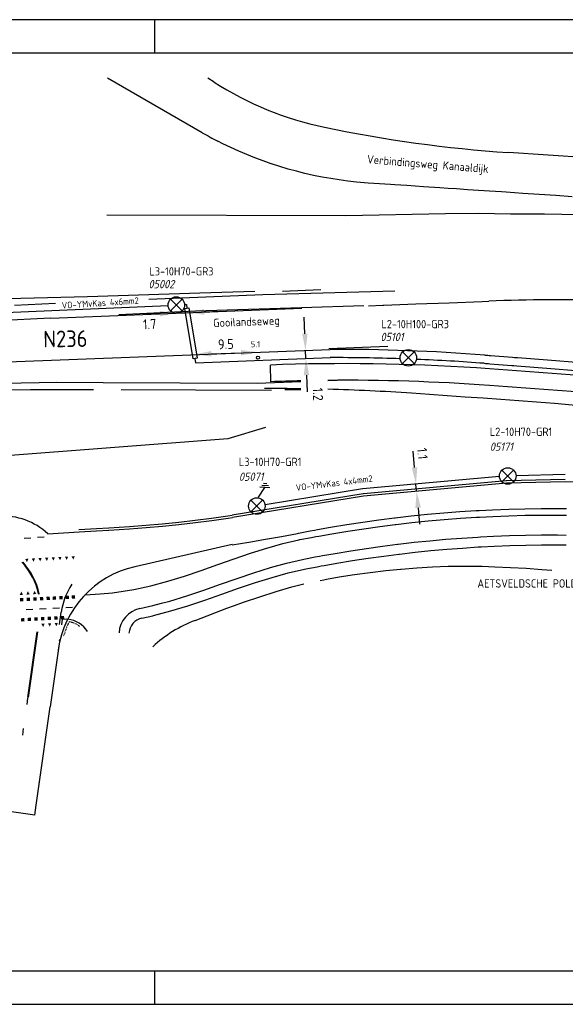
# Model space of a CAD drawing. Extents: x 130060 to 130480, y 479394 to 479543.
# Tile 2 of 17: x 130145 to 130227, y 479394 to 479543. Entities that reach past the tile are written whole.
import ezdxf
from ezdxf.enums import TextEntityAlignment as Align

# ---------------------------------------------------------------- set-up
doc = ezdxf.new("R2010")
doc.units = 0
doc.header["$LTSCALE"] = 0.1
doc.header["$MEASUREMENT"] = 0
doc.header["$PDMODE"] = 3
doc.linetypes.add('HIDDEN', pattern=[0.375, 0.25, -0.125])
doc.layers.get('0').update_dxf_attribs({"linetype": 'CONTINUOUS'})
doc.layers.get('DEFPOINTS').update_dxf_attribs({"linetype": 'CONTINUOUS'})
for name, color, linetype in [('C000G4-TALUD-025', 8, 'CONTINUOUS'), ('C000G5-VERH-050', 11, 'CONTINUOUS'), ('C000T4-T35-025', 2, 'CONTINUOUS'), ('GEWSIT', 252, 'CONTINUOUS'), ('KADER1', 3, 'CONTINUOUS'), ('NS-TEKST-T50', 4, 'CONTINUOUS'), ('OG-MARKERING', 8, 'CONTINUOUS'), ('Q83-T', 7, 'CONTINUOUS'), ('SIV-OV-MAATVOERING', 6, 'CONTINUOUS'), ('SIV-OV-MANTELBUIS', 7, 'CONTINUOUS'), ('SIV-OV-NIEUW-ARM', 2, 'CONTINUOUS'), ('SIV-OV-NIEUW-KABEL', 3, 'CONTINUOUS'), ('SIV-TEKST-025', 7, 'CONTINUOUS'), ('SIV-TEKST-070', 5, 'CONTINUOUS')]:
    doc.layers.add(name, color=color, linetype=linetype)
doc.styles.add('I050-0', font='ISO.shx', dxfattribs={"height": 2.5})
doc.styles.add('ISO', font='ISO.shx')
doc.styles.get("Standard").update_dxf_attribs({"font": 'txt.shx'})
doc.dimstyles.get("Standard").update_dxf_attribs({"dimtxt": 0.18, "dimasz": 0.18, "dimexe": 0.18, "dimexo": 0.0625, "dimgap": 0.09, "dimtad": 0, "dimtih": 1, "dimtoh": 1, "dimdec": 4, "dimzin": 0, "dimdsep": 46, "dimtxsty": 'Standard', "dimcen": 0.09, "dimadec": 0, "dimazin": 0, "dimtfac": 1, "dimtdec": 4, "dimtofl": 0, "dimtmove": 0, "dimatfit": 3, "dimfxl": 1, "dimtolj": 1, "dimtzin": 0, "dimarcsym": 0})

# ---------------------------------------------------------------- blocks, each defined once
blk = doc.blocks.new('*D49')
at = {"layer": 'DEFPOINTS', "color": 0, "transparency": 16777216}
for p in [(130187.64, 479493.11), (130187.64, 479493.11), (130187.69, 479491.86)]:
    blk.add_point(p, dxfattribs=at)
at = {"layer": 'SIV-OV-MAATVOERING', "color": 0, "lineweight": -2, "transparency": 16777216}
for p, q in [((130187.54, 479495.61), (130187.44, 479498.11)), ((130187.69, 479491.86), (130187.64, 479493.11)), ((130187.78, 479489.37), (130187.88, 479486.87))]:
    blk.add_line(p, q, dxfattribs=at)
at = {"layer": 'SIV-OV-MAATVOERING', "color": 0, "transparency": 16777216}
for points in [[(130187.96, 479495.63), (130187.12, 479495.6), (130187.64, 479493.11)], [(130188.2, 479489.38), (130187.37, 479489.35), (130187.69, 479491.86)]]:
    blk.add_solid(points, dxfattribs=at)
at = {"layer": 'SIV-OV-MAATVOERING', "color": 0, "transparency": 16777216, "insert": (130189.51, 479486.49), "char_height": 1.5, "attachment_point": 5, "rotation": 272.2105, "style": 'ISO'}
blk.add_mtext('\\A1;1.2', dxfattribs=at)
blk = doc.blocks.new('*D47')
at = {"layer": 'DEFPOINTS', "color": 0, "transparency": 16777216}
for p in [(130204.26, 479472.94), (130204.29, 479472.94), (130204.36, 479471.84)]:
    blk.add_point(p, dxfattribs=at)
at = {"layer": 'SIV-OV-MAATVOERING', "color": 0, "lineweight": -2, "transparency": 16777216}
for p, q in [((130204.07, 479475.43), (130203.85, 479477.92)), ((130204.39, 479471.85), (130204.29, 479472.94)), ((130204.61, 479469.36), (130204.83, 479466.87))]:
    blk.add_line(p, q, dxfattribs=at)
at = {"layer": 'SIV-OV-MAATVOERING', "color": 0, "transparency": 16777216}
for points in [[(130204.49, 479475.47), (130203.66, 479475.39), (130204.29, 479472.94)], [(130205.03, 479469.39), (130204.2, 479469.32), (130204.39, 479471.85)]]:
    blk.add_solid(points, dxfattribs=at)
at = {"layer": 'SIV-OV-MAATVOERING', "color": 0, "transparency": 16777216, "insert": (130205.26, 479477.53), "char_height": 1.5, "attachment_point": 5, "rotation": 275.0855, "style": 'ISO'}
blk.add_mtext('\\A1;1.1', dxfattribs=at)
blk = doc.blocks.new('*D33')
at = {"layer": 'DEFPOINTS', "color": 0, "transparency": 16777216}
for p in [(130168.17, 479498.74), (130169.86, 479498.8), (130169.86, 479498.8)]:
    blk.add_point(p, dxfattribs=at)
at = {"layer": 'SIV-OV-MAATVOERING', "color": 0, "lineweight": -2, "transparency": 16777216}
for p, q in [((130165.67, 479498.64), (130163.17, 479498.54)), ((130168.17, 479498.74), (130169.86, 479498.8)), ((130172.36, 479498.9), (130174.85, 479499))]:
    blk.add_line(p, q, dxfattribs=at)
at = {"layer": 'SIV-OV-MAATVOERING', "color": 0, "transparency": 16777216}
for points in [[(130172.34, 479499.32), (130172.37, 479498.49), (130169.86, 479498.8)], [(130165.65, 479499.05), (130165.69, 479498.22), (130168.17, 479498.74)]]:
    blk.add_solid(points, dxfattribs=at)
at = {"layer": 'SIV-OV-MAATVOERING', "color": 0, "transparency": 16777216, "insert": (130164.13, 479497.05), "char_height": 1.5, "attachment_point": 5, "rotation": 2.2852, "style": 'ISO'}
blk.add_mtext('\\A1;1.7', dxfattribs=at)
blk = doc.blocks.new('*D32')
at = {"layer": 'DEFPOINTS', "color": 0, "transparency": 16777216}
for p in [(130170.92, 479492.56), (130180.42, 479492.9), (130180.42, 479492.83)]:
    blk.add_point(p, dxfattribs=at)
at = {"layer": 'SIV-OV-MAATVOERING', "color": 0, "lineweight": -2, "transparency": 16777216}
blk.add_line((130173.42, 479492.58), (130177.92, 479492.75), dxfattribs=at)
at = {"layer": 'SIV-OV-MAATVOERING', "color": 0, "transparency": 16777216}
for points in [[(130177.91, 479493.16), (130177.93, 479492.33), (130180.42, 479492.83)], [(130173.41, 479493), (130173.44, 479492.17), (130170.92, 479492.49)]]:
    blk.add_solid(points, dxfattribs=at)
at = {"layer": 'SIV-OV-MAATVOERING', "color": 0, "transparency": 16777216, "insert": (130175.62, 479494.04), "char_height": 1.5, "attachment_point": 5, "rotation": 2.0512, "style": 'ISO'}
blk.add_mtext('\\A1;9.5', dxfattribs=at)
blk = doc.blocks.new('OV')
for p, q in [((-0.88, 0.88), (0.88, -0.88)), ((-0.88, -0.88), (0.88, 0.88))]:
    blk.add_line(p, q)
at = {"linetype": 'Continuous'}
blk.add_circle((0, 0), 1.25, dxfattribs=at)
at = {"layer": 'SIV-TEKST-025', "color": 2, "style": 'ISO'}
blk.add_attdef('MASTGEG.', (-2.7, 6.04), '', height=1.25, dxfattribs=at)
at = {"layer": 'SIV-TEKST-025', "color": 2, "style": 'ISO', "oblique": 13.5}
blk.add_attdef('MASTNR.', (-2.7, 3.8), '', height=1.25, dxfattribs=at)
blk = doc.blocks.new('RONDJE', base_point=(20, 20))
blk.add_circle((20, 20), 0.237)
blk = doc.blocks.new('83')
at = {"linetype": 'Continuous'}
blk.add_blockref('RONDJE', (0, 0), dxfattribs=at)
at = {"linetype": 'Continuous', "style": 'ISO'}
blk.add_attdef('83', (0.6, 0), '', height=0.9, dxfattribs=at)
blk = doc.blocks.new('AE')
at = {"linetype": 'Continuous'}
for p, q in [((0, 0), (-0.88, -1.52)), ((-1.62, -1.52), (-0.12, -1.52)), ((-1.38, -1.82), (-0.38, -1.82)), ((-1.12, -2.12), (-0.62, -2.12))]:
    blk.add_line(p, q, dxfattribs=at)
blk = doc.blocks.new('PNH-A4')
at = {"layer": 'KADER1', "color": 7}
for p, q in [((541.46, 116.24), (-298.54, 116.24)), ((-88.54, 116.24), (-88.54, 106.24)), ((-88.54, -170.76), (-88.54, -180.76)), ((-298.54, -180.76), (541.46, -180.76))]:
    blk.add_line(p, q, dxfattribs=at)
at = {"layer": 'KADER1', "color": 21}
for p, q in [((-288.54, 106.24), (531.46, 106.24)), ((531.46, -170.76), (-288.54, -170.76))]:
    blk.add_line(p, q, dxfattribs=at)

msp = doc.modelspace()

# ---------------------------------------------------------------- linework, layer by layer
at = {"layer": 'C000G4-TALUD-025'}
for p, q in [((130217.90282913, 479473.3998744), (130196.36281515, 479471.48298949)), ((130226.79107534, 479473.60843891), (130217.92567253, 479473.40115651)), ((130196.337533, 479471.47980834), (130176.56283769, 479468.25654563)), ((130175.7565, 479454.2001), (130176.92865221, 479454.6204892)), ((130162.98011648, 479452.72603106), (130164.62405631, 479453.08452787)), ((130170.98133561, 479452.36712294), (130175.7565, 479454.2001))]:
    msp.add_line(p, q, dxfattribs=at)
for points in [[(130157.69999241, 479513.56565995), (130193.71223141, 479513.4600598), (130208.720661, 479513.76494165), (130213.70130911, 479513.78007314), (130218.54980536, 479513.71656226), (130218.69688168, 479513.71552651), (130221.83392815, 479513.69802904), (130223.65644245, 479513.68396982), (130226.2949451, 479513.64858913), (130228.93340499, 479513.59344671), (130229.14830419, 479513.58816309), (130231.55734039, 479513.50637268), (130234.18936977, 479513.39453881), (130236.8196221, 479513.26237384), (130239.4476915, 479513.10909386), (130242.0733272, 479512.93559853), (130244.69650783, 479512.74088678), (130247.31710613, 479512.52615548), (130249.93699362, 479512.29012239), (130250.22403392, 479512.26293943), (130252.5494101, 479512.03437894), (130255.16142556, 479511.75746925), (130257.77039658, 479511.46061038), (130258.12419233, 479511.4177443)], [(130156.09659502, 479466.21995732), (130157.97053293, 479466.3257804), (130161.07582099, 479466.52543531), (130163.55848363, 479466.72007175), (130166.03882802, 479466.94587523), (130168.5161793, 479467.20252471), (130170.99013049, 479467.49021899), (130173.46028846, 479467.80875906), (130175.92626002, 479468.15824562), (130176.56572408, 479468.25700374)], [(130153.47220508, 479466.0717571), (130156.09659523, 479466.21995733)], [(130164.62405631, 479453.08452787), (130164.7161, 479453.1046), (130167.3214, 479453.802), (130169.9054, 479454.5928), (130172.469, 479455.4457), (130175.015, 479456.3297), (130177.5474, 479457.2139), (130180.0719, 479458.0677), (130182.5958, 479458.8607), (130185.0327, 479459.5385), (130187.4861, 479460.1057), (130187.6613, 479460.141), (130189.3725, 479460.4711), (130190.0051, 479460.589), (130190.4431, 479460.6694), (130192.3543, 479461.0077), (130194.7086, 479461.3971), (130197.0675, 479461.7569), (130199.4308, 479462.0873), (130201.6996, 479462.3762), (130201.798, 479462.3881), (130204.1688, 479462.6592), (130206.5428, 479462.9008), (130208.9196, 479463.1126), (130211.2988, 479463.2947), (130213.6802, 479463.447), (130214.1248, 479463.4722), (130216.0633, 479463.5696), (130218.4477, 479463.6624), (130220.8331, 479463.7253), (130223.2191, 479463.7584), (130225.6054, 479463.7617), (130226.9145, 479463.7509)], [(130189.83549428, 479458.39619101), (130190.3902, 479458.5039), (130190.8229, 479458.5858), (130192.7123, 479458.9242), (130195.0427, 479459.2952), (130197.3803, 479459.6171), (130199.7236, 479459.8929), (130201.9738, 479460.1141), (130202.0715, 479460.1227), (130204.423, 479460.3063), (130206.7772, 479460.4436), (130209.1331, 479460.5346), (130211.4906, 479460.5658), (130213.8479, 479460.5399), (130214.2877, 479460.53), (130216.2032, 479460.4725), (130218.5551, 479460.3727), (130220.9033, 479460.2409), (130223.2472, 479460.0773), (130224.79619195, 479459.94798006)], [(130176.92865221, 479454.6204892), (130178.2729, 479455.1026), (130180.7609, 479455.9548), (130183.2192, 479456.7525), (130185.567, 479457.439), (130187.39587019, 479457.88150003)]]:
    msp.add_lwpolyline(points, dxfattribs=at)
for centre, radius, start, end in [((130183.37360372, 479193.33225235), 294, 89.3069764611, 90.3794367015), ((130183.37360372, 479193.33225235), 294, 86.0488143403, 88.5118345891), ((129997.36036409, 476500.24864342), 2993.5, 84.39601878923, 86.04881434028), ((130163.51277751, 479450.28343567), 2.5, 102.301995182, 176.6837245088), ((130178.14856913, 479433.69546625), 20, 110.9996149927, 132.6638609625)]:
    msp.add_arc(centre, radius, start, end, dxfattribs=at)
at = {"layer": 'C000G5-VERH-050'}
for p, q in [((130172.06507636, 479525.92995002), (130157.76902107, 479534.1506608)), ((130173.85459239, 479533.55244015), (130172.91787938, 479534.1506608)), ((130175.1834, 479524.2612), (130174.41666473, 479524.64901668)), ((130176.3706, 479523.6884), (130175.1834, 479524.2612)), ((130177.57055, 479523.14275), (130176.3706, 479523.6884)), ((130178.78255, 479522.62455), (130177.57055, 479523.14275)), ((130233.2529, 479521.9314), (130218.22424052, 479522.9380151)), ((130180.00605, 479522.134), (130178.78255, 479522.62455)), ((130181.24035, 479521.67135), (130180.00605, 479522.134)), ((130182.4725598, 479521.24119046), (130181.24035, 479521.67135)), ((130183.7389, 479520.83085), (130182.48485, 479521.2369)), ((130185.00185, 479520.4534), (130183.7389, 479520.83085)), ((130186.27305, 479520.1047), (130185.00185, 479520.4534)), ((130187.55185, 479519.78505), (130186.27305, 479520.1047)), ((130188.8376, 479519.4945), (130187.55185, 479519.78505)), ((130190.1296, 479519.23325), (130188.8376, 479519.4945)), ((130191.4272, 479519.00145), (130190.1296, 479519.23325)), ((130192.72975, 479518.7992), (130191.4272, 479519.00145)), ((130194.03655, 479518.6266), (130192.72975, 479518.7992)), ((130195.34695, 479518.4837), (130194.03655, 479518.6266)), ((130197.10155, 479518.3394), (130195.34695, 479518.4837)), ((130197.93015, 479518.2839), (130197.10155, 479518.3394)), ((130200.42455, 479518.11685), (130197.93015, 479518.2839)), ((130201.1222, 479518.0701), (130200.42455, 479518.11685)), ((130202.91895, 479517.94975), (130201.1222, 479518.0701)), ((130205.4134, 479517.78265), (130202.91895, 479517.94975)), ((130207.9078, 479517.6156), (130205.4134, 479517.78265)), ((130209.16345, 479517.5315), (130207.9078, 479517.6156)), ((130210.4022, 479517.4485), (130209.16345, 479517.5315)), ((130212.06845, 479517.3369), (130210.4022, 479517.4485)), ((130212.8966, 479517.28145), (130212.06845, 479517.3369)), ((130215.39105, 479517.11435), (130212.8966, 479517.28145)), ((130217.2047, 479516.9929), (130215.39105, 479517.11435)), ((130217.88545, 479516.9473), (130217.2047, 479516.9929)), ((130220.37985, 479516.7802), (130217.88545, 479516.9473)), ((130222.87425, 479516.61315), (130220.37985, 479516.7802)), ((130225.36865, 479516.44605), (130222.87425, 479516.61315)), ((130227.8631, 479516.27895), (130225.36865, 479516.44605)), ((130149.22, 479497.98), (130187.06, 479499.49)), ((130196.41750989, 479499.79957451), (130187.01687605, 479499.52906722)), ((130197.13831291, 479499.82567086), (130199.2822, 479499.9081)), ((130199.2822, 479499.9081), (130199.293, 479499.9085)), ((130199.293, 479499.9085), (130199.44, 479499.9142)), ((130199.44, 479499.9142), (130204.2785, 479500.1002)), ((130204.2785, 479500.1002), (130209.2748, 479500.2923)), ((130209.2748, 479500.2923), (130214.2711, 479500.4844)), ((130214.2711, 479500.4844), (130215.27560432, 479500.52302164)), ((130149.20164432, 479497.94312262), (130137.60466549, 479497.38562368)), ((130142.7764199, 479491.38180593), (130191.35651799, 479493.25701374)), ((130182.41863157, 479488.3686239), (130182.33795696, 479490.88797666)), ((130217.93385366, 479473.05125214), (130196.39383968, 479471.13436724)), ((130226.79925647, 479473.25853454), (130217.93385366, 479473.05125214)), ((130267.90873238, 479472.09905715), (130226.79925647, 479473.25853454)), ((130196.39383968, 479471.13436724), (130176.61914437, 479467.91110452)), ((130210.9835, 479467.7836), (130213.421, 479467.9395)), ((130213.421, 479467.9395), (130213.8761, 479467.9653)), ((130213.8761, 479467.9653), (130215.8603, 479468.065)), ((130215.8603, 479468.065), (130218.3009, 479468.16)), ((130218.3009, 479468.16), (130220.7425, 479468.2244)), ((130220.7425, 479468.2244), (130223.1848, 479468.2583)), ((130223.1848, 479468.2583), (130225.6273, 479468.2617)), ((130225.6273, 479468.2617), (130226.9672, 479468.2506)), ((130196.4167, 479466.2096), (130198.8357, 479466.5478)), ((130198.8357, 479466.5478), (130201.158, 479466.8434)), ((130201.158, 479466.8434), (130201.2587, 479466.8556)), ((130201.2587, 479466.8556), (130203.6853, 479467.1332)), ((130203.6853, 479467.1332), (130206.1153, 479467.3804)), ((130206.1153, 479467.3804), (130208.5481, 479467.5972)), ((130208.5481, 479467.5972), (130210.9835, 479467.7836)), ((130148.78164699, 479465.45632201), (130153.49193827, 479465.72231382)), ((130188.5402, 479464.8934), (130189.1878, 479465.0142)), ((130189.1878, 479465.0142), (130189.6361, 479465.0964)), ((130189.6361, 479465.0964), (130191.5924, 479465.4428)), ((130191.5924, 479465.4428), (130194.0022, 479465.8413)), ((130194.0022, 479465.8413), (130196.4167, 479466.2096)), ((130176.59298805, 479463.79893371), (130161.89008464, 479460.47107683)), ((130181.8256, 479463.2942), (130184.2091, 479463.9625)), ((130184.2091, 479463.9625), (130186.6094, 479464.5195)), ((130186.6094, 479464.5195), (130186.7888, 479464.5555)), ((130186.7888, 479464.5555), (130188.5402, 479464.8934)), ((130176.8882, 479461.6653), (130179.3571, 479462.5105)), ((130179.3571, 479462.5105), (130181.8256, 479463.2942)), ((130171.9213, 479459.9122), (130174.4115, 479460.789)), ((130174.4115, 479460.789), (130176.8882, 479461.6653)), ((130169.4136, 479459.0658), (130171.9213, 479459.9122)), ((130162.65580681, 479454.17563023), (130164.5895, 479454.5993)), ((130164.5895, 479454.5993), (130165.91533537, 479454.95588703)), ((130150.5415, 479449.2974), (130150.5714, 479449.5083)), ((130150.42608644, 479448.48492595), (130149.131998, 479439.337938)), ((130148.780398, 479436.862838), (130149.131998, 479439.337938)), ((130148.428798, 479434.387638), (130148.780398, 479436.862838)), ((130148.077198, 479431.912538), (130148.428798, 479434.387638)), ((130147.725598, 479429.437338), (130148.077198, 479431.912538)), ((130147.373998, 479426.962138), (130147.725598, 479429.437338)), ((130147.022398, 479424.487038), (130147.373998, 479426.962138)), ((130146.81476826, 479423.02542149), (130139.88438446, 479424.00987646)), ((130146.81476826, 479423.02542149), (130147.022398, 479424.487038))]:
    msp.add_line(p, q, dxfattribs=at)
for points in [[(130214.66975689, 479492.39357267, -0.0007195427), (130215.53062587, 479492.32685089), (130218.8269, 479492.0666), (130219.1217, 479492.0411), (130219.5966, 479492.0058), (130224.1018, 479491.6678), (130229.0812, 479491.2862)], [(130215.38452538, 479490.31042624, 0.0262056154), (130184.17535629, 479490.94681379), (130182.33795696, 479490.88797666)]]:
    msp.add_lwpolyline(points, format="xyb", dxfattribs=at)
for points in [[(130156.11632841, 479465.87051406), (130157.99162841, 479465.97641406), (130161.10072841, 479466.17631406), (130163.58802841, 479466.37131406), (130166.07272841, 479466.59751406), (130168.55442841, 479466.85461406), (130171.03272841, 479467.14281406), (130173.50722841, 479467.46191406), (130175.97752841, 479467.81201406), (130176.61914437, 479467.91110452)], [(130176.5727, 479463.7958), (130179.0879, 479464.1843), (130181.598, 479464.6043), (130184.0089, 479465.0381), (130186.4145, 479465.5008), (130186.5949, 479465.5366), (130188.3553, 479465.8762), (130189.0062, 479465.9975), (130189.4568, 479466.0802), (130191.4231, 479466.4283), (130193.8452, 479466.8289), (130196.2721, 479467.1991), (130198.7034, 479467.539), (130201.0376, 479467.8362), (130201.1388, 479467.8484), (130203.5779, 479468.1274), (130206.0203, 479468.3759), (130208.4656, 479468.5938), (130210.9134, 479468.7811), (130213.3634, 479468.9379), (130213.8208, 479468.9637), (130215.8151, 479469.064), (130218.2683, 479469.1594), (130220.7224, 479469.2242), (130223.1771, 479469.2583), (130225.6321, 479469.2617), (130226.979, 479469.2505)], [(130153.49193827, 479465.72231382), (130156.11632841, 479465.87051406)], [(130165.91533537, 479454.95588703), (130167.1762, 479455.295), (130169.7414, 479456.0838), (130172.2865, 479456.9345), (130174.8138, 479457.8161), (130177.3277, 479458.6977), (130179.8337, 479459.5486), (130182.3391, 479460.3385), (130184.7581, 479461.0132), (130187.1938, 479461.577), (130187.3705, 479461.6125), (130189.0951, 479461.9452), (130189.7327, 479462.0641), (130190.1741, 479462.1451), (130192.1004, 479462.4861), (130194.4731, 479462.8785), (130196.8506, 479463.2412), (130199.2324, 479463.5741), (130201.519, 479463.8652), (130201.6182, 479463.8772), (130204.0076, 479464.1505), (130206.4003, 479464.394), (130208.7958, 479464.6074), (130211.1937, 479464.791), (130213.5938, 479464.9445), (130214.0419, 479464.9699), (130215.9956, 479465.0681), (130218.3988, 479465.1616), (130220.8029, 479465.225), (130223.2077, 479465.2584), (130225.6127, 479465.2617), (130226.9321, 479465.2508)], [(130154.39943534, 479456.24868637), (130156.6583, 479456.3762), (130158.5308, 479456.5322), (130161.7661, 479457.0202), (130164.3363, 479457.5886), (130166.8856, 479458.2809), (130169.4136, 479459.0658)]]:
    msp.add_lwpolyline(points, dxfattribs=at)
at = {"layer": 'C000G5-VERH-050', "color": 7, "linetype": 'HIDDEN', "flags": 128}
msp.add_lwpolyline([(130153.60890273, 479451.46151829, 0.1229383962), (130151.98749503, 479452.16684492, 0.038884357), (130151.16741574, 479450.04459875, 0.038884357)], format="xyb", dxfattribs=at)
at = {"layer": 'C000G5-VERH-050'}
for centre, radius, start, end in [((130200.7665522, 479575.69204645), 50, 237.4361464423, 258.1417450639), ((130200.97794743, 479576.21031239), 58.00059443, 240.0996742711, 242.7451958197), ((130231.5902322, 479722.49089096), 200, 258.141745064, 266.1680694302), ((130226.93801489, 479197.19713965), 303.55, 85.4213276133, 92.2018494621), ((130191.91819254, 479193.25753953), 300, 85.6505952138, 90.1072719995), ((129997.36036409, 476500.24864342), 2998, 84.17524040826, 85.82958591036), ((130193.84706863, 479193.08970351), 295.5, 91.3413793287, 92.2164621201), ((130193.84706863, 479193.08970351), 295.5, 85.8267335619, 90.5503092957), ((129997.36036409, 476500.24864342), 2995.5, 84.14411490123, 85.8267335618), ((130141.99569464, 479458.11119746), 10, 47.2660340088, 93.2317763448), ((130165.201426, 479445.84114114), 15, 102.7534457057, 171.9474072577), ((130163.51189474, 479450.26831486), 4, 102.3581554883, 176.6341341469), ((130151.38556773, 479448.56681944), 4, 31.9480622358, 84.2860156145)]:
    msp.add_arc(centre, radius, start, end, dxfattribs=at)
at = {"layer": 'GEWSIT'}
for p, q in [((130181.20139218, 479501.50863372), (130201.10196387, 479502.07127731)), ((130184.16936506, 479502.0201272), (130189.95179318, 479502.27587394)), ((130138.82921755, 479500.85704379), (130144.71580753, 479500.99713834)), ((130144.71580753, 479500.99713834), (130154.74550769, 479501.20173687)), ((130154.74550769, 479501.20173687), (130171.68341458, 479501.76438046)), ((130164.02866815, 479500.80801455), (130181.20139218, 479501.50863372)), ((130171.68341458, 479501.76438046), (130179.97326557, 479502.0201272)), ((130143.73252665, 479499.92936671), (130149.9162222, 479500.21329685)), ((130187.01687605, 479499.52906722), (130171.06551862, 479499.01626473)), ((130171.06551862, 479499.01626473), (130159.4742812, 479498.43695677)), ((130191.13410589, 479493.39564486), (130200.05231787, 479493.72955262)), ((130137.18447782, 479487.13563771), (130146.15499519, 479487.21904872)), ((130142.09497164, 479488.13953632), (130150.14757442, 479488.30635645)), ((130146.15499519, 479487.21904872), (130155.66791374, 479487.17734416)), ((130150.14757442, 479488.30635645), (130157.14701778, 479488.26284434)), ((130157.14701778, 479488.26284434), (130180.34519103, 479488.17943332)), ((130180.34519103, 479488.17943332), (130186.92960652, 479488.42394826)), ((130184.51959481, 479487.17734416), (130186.92960652, 479487.21558109)), ((130191.00892072, 479488.57543524), (130193.82182877, 479488.67989372)), ((130159.84024699, 479487.17734416), (130171.02210116, 479487.13563771)), ((130171.02210116, 479487.13563771), (130182.51687497, 479487.09393315)), ((130181.60507256, 479481.47345955), (130175.93421086, 479479.7473644)), ((130175.93421086, 479479.7473644), (130123.69659839, 479475.74368501))]:
    msp.add_line(p, q, dxfattribs=at)
at = {"layer": 'OG-MARKERING'}
for p, q in [((130147.23542966, 479464.90856714), (130148.23383948, 479464.96493942)), ((130145.23861002, 479464.79582259), (130146.23701984, 479464.85219487)), ((130144.91763726, 479461.12782511), (130145.04682211, 479461.13514158)), ((130147.36880767, 479456.37374151), (130147.46987264, 479456.37876326)), ((130145.5285485, 479454.01657803), (130146.52712315, 479454.06995091)), ((130147.5256978, 479454.12332378), (130148.52427246, 479454.17669666)), ((130149.52284711, 479454.23006954), (130150.52142176, 479454.28344242)), ((130150.54347676, 479451.76296229), (130150.80957979, 479453.63623149)), ((130151.51999641, 479454.33681529), (130152.51857106, 479454.39018817)), ((130150.889998, 479451.713738), (130151.00906525, 479452.55192845)), ((130151.008998, 479452.551938), (130151.64384791, 479452.58777387)), ((130145.74366373, 479440.72658837), (130147.15003728, 479450.62720014)), ((130145.84829818, 479440.75214716), (130147.25467148, 479450.65275897)), ((130145.64449345, 479439.67302156), (130145.78513078, 479440.66308274)), ((130144.98897304, 479435.05846262), (130145.12961036, 479436.0485238))]:
    msp.add_line(p, q, dxfattribs=at)
for centre, radius, start, end in [((130137.62495701, 479454.35882853), 9.95, 11.6834137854, 42.8671815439), ((130137.62495701, 479454.35882853), 10.05, 11.594771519, 42.3967116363), ((130161.05670785, 479452.18059885), 10.35, 146.8664680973, 171.9150696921)]:
    msp.add_arc(centre, radius, start, end, dxfattribs=at)
for points in [[(130150.35251324, 479461.92587665), (130150.63237099, 479461.44195554), (130150.85159323, 479461.95619441)], [(130151.35095981, 479461.98159435), (130151.63081756, 479461.49767324), (130151.8500398, 479462.01191211)], [(130152.34940638, 479462.03731106), (130152.62926412, 479461.55338995), (130152.84848636, 479462.06762881)], [(130145.36028041, 479461.64729114), (130145.64013816, 479461.16337003), (130145.8593604, 479461.6776089)], [(130146.35872698, 479461.70300785), (130146.63858472, 479461.21908674), (130146.85780696, 479461.7333256)], [(130147.35717354, 479461.75872555), (130147.63703129, 479461.27480444), (130147.85625353, 479461.7890433)], [(130148.35562011, 479461.81444225), (130148.63547786, 479461.33052114), (130148.8547001, 479461.84476)], [(130149.35406668, 479461.87015995), (130149.63392442, 479461.38623884), (130149.85314666, 479461.9004777)], [(130144.5508217, 479456.20848821), (130144.77241142, 479456.72171136), (130145.05003611, 479456.23650569)], [(130145.54923105, 479456.26487174), (130145.77082077, 479456.77809489), (130146.04844546, 479456.29288922)], [(130146.5476404, 479456.32125527), (130146.76923012, 479456.83447842), (130147.0468548, 479456.34927275)], [(130151.00555416, 479456.05730691), (130151.03374019, 479455.55810199), (130150.50634924, 479456.02912087), (130150.53453528, 479455.52991596)], [(130151.94151934, 479456.11015636), (130151.96970538, 479455.61095145), (130151.44231442, 479456.08197032), (130151.47050046, 479455.58276541)], [(130152.87748452, 479456.16300581), (130152.90567056, 479455.6638009), (130152.37827961, 479456.13481978), (130152.40646564, 479455.63561486)], [(130145.07572915, 479455.75580418), (130145.10391519, 479455.25659926), (130144.57652424, 479455.72761814), (130144.60471027, 479455.22841322)], [(130146.07441115, 479455.80711818), (130146.10259719, 479455.30791326), (130145.57520624, 479455.77893214), (130145.60339227, 479455.27972722)], [(130147.07309415, 479455.85843118), (130147.10128019, 479455.35922626), (130146.57388924, 479455.83024514), (130146.60207527, 479455.33104022)], [(130148.07177615, 479455.90974518), (130148.09996219, 479455.41054026), (130147.57257124, 479455.88155914), (130147.60075727, 479455.38235422)], [(130149.07045915, 479455.96105818), (130149.09864519, 479455.46185326), (130148.57125424, 479455.93287214), (130148.59944027, 479455.43366722)], [(130150.00715695, 479456.00093222), (130150.03534299, 479455.50172731), (130149.50795203, 479455.97274618), (130149.53613807, 479455.47354127)], [(130150.75932735, 479452.53910964), (130150.73367062, 479453.03845094), (130151.25866865, 479452.56476636), (130151.23301192, 479453.06410766)], [(130144.76886835, 479452.20087764), (130144.74321162, 479452.70021894), (130145.26820965, 479452.22653436), (130145.24255292, 479452.72587566)], [(130145.76727835, 479452.25724964), (130145.74162162, 479452.75659094), (130146.26661965, 479452.28290636), (130146.24096292, 479452.78224766)], [(130146.76568835, 479452.31362164), (130146.74003162, 479452.81296294), (130147.26502965, 479452.33927836), (130147.23937292, 479452.83861966)], [(130147.76409835, 479452.36999364), (130147.73844162, 479452.86933494), (130148.26343965, 479452.39565036), (130148.23778292, 479452.89499166)], [(130147.803587, 479451.870158), (130148.0815448, 479451.38514309), (130148.30278205, 479451.89851827)], [(130148.76250735, 479452.42636564), (130148.73685062, 479452.92570694), (130149.26184865, 479452.45202236), (130149.23619192, 479452.95136366)], [(130148.801997, 479451.92653), (130149.0799548, 479451.44151509), (130149.30119205, 479451.95489027)], [(130149.76091735, 479452.48273764), (130149.73526062, 479452.98207894), (130150.26025865, 479452.50839436), (130150.23460192, 479453.00773566)], [(130149.800407, 479451.982902), (130150.0783648, 479451.49788709), (130150.29960205, 479452.01126227)]]:
    msp.add_solid(points, dxfattribs=at)
at = {"layer": 'SIV-OV-MANTELBUIS', "flags": 128}
msp.add_lwpolyline([(130170.68352794, 479491.82469301), (130169.46025685, 479499.41425199), (130170.05261196, 479499.50972669), (130171.27588306, 479491.92016771)], close=True, dxfattribs=at)
at = {"layer": 'SIV-OV-NIEUW-KABEL'}
for p, q in [((130133.28731765, 479498.43633561), (130166.9045073, 479499.88274923)), ((130169.40122481, 479500.00937342), (130169.68829017, 479500.02614163)), ((130169.68829017, 479500.02614163), (130169.7564344, 479499.46198934)), ((130170.95610351, 479491.86910418), (130171.03431115, 479491.22163896)), ((130171.03431115, 479491.22163896), (130191.4047325, 479492.00794394)), ((130216.8798841, 479474.06180463), (130196.29633402, 479472.23003719)), ((130226.77354435, 479474.35823399), (130219.3759844, 479474.18527129)), ((130196.21687583, 479472.22003928), (130181.52737843, 479469.82566058))]:
    msp.add_line(p, q, dxfattribs=at)
msp.add_lwpolyline([(130214.5749587, 479491.14717253, -0.0007195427), (130215.43224073, 479491.08072876), (130218.72384503, 479490.82084657), (130219.02150605, 479490.79509909), (130219.5035118, 479490.75927091), (130224.00728371, 479490.42137804), (130228.9846461, 479490.0399342), (130233.96126853, 479489.65019691), (130237.30545967, 479489.38269386)], format="xyb", dxfattribs=at)
for start, end in [(88.0861702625, 90.1072719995), (85.6505952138, 87.6119927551)]:
    msp.add_arc((130191.91819254, 479193.25753953), 298.75, start, end, dxfattribs=at)

# ---------------------------------------------------------------- block references
at = {"layer": 'Q83-T', "color": 8}
ref = msp.add_blockref('83', (130180.45847197, 479491.991029), dxfattribs=dict(at, rotation=359.8027994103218))
ref.add_attrib('783       ', '5.1', (130179.39467309, 479493.5779374), dxfattribs={"layer": '0', "height": 0.9, "rotation": 359.8027994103, "style": 'ISO'})
at = {"layer": 'SIV-OV-MAATVOERING', "xscale": 0.5, "yscale": 0.5, "zscale": 0.5}
msp.add_blockref('PNH-A4', (130209.12218973, 479484.85406448), dxfattribs=at)
at = {"layer": 'SIV-OV-NIEUW-ARM'}
ref = msp.add_blockref('OV', (130168.15335189, 479499.93648203), dxfattribs=at)
ref.add_attrib('MASTGEG.', 'L3-10H70-GR3', (130164.09977476, 479504.39332451), dxfattribs={"layer": 'SIV-TEKST-025', "color": 2, "height": 1.25, "style": 'ISO'})
ref.add_attrib('MASTNR.', '05002', (130163.95858472, 479502.4651342), dxfattribs={"layer": 'SIV-TEKST-025', "color": 2, "height": 1.25, "style": 'ISO', "oblique": 13.5})
ref = msp.add_blockref('OV', (130203.13766707, 479491.97947362), dxfattribs=at)
ref.add_attrib('MASTGEG.', 'L2-10H100-GR3', (130199.08408995, 479496.43631609), dxfattribs={"layer": 'SIV-TEKST-025', "color": 2, "height": 1.25, "style": 'ISO'})
ref.add_attrib('MASTNR.', '05101', (130198.94289991, 479494.50812579), dxfattribs={"layer": 'SIV-TEKST-025', "color": 2, "height": 1.25, "style": 'ISO', "oblique": 13.5})
for p, values in [((130218.12632593, 479474.15605297), {'MASTGEG.': 'L2-10H70-GR1', 'MASTNR.': '05171'}), ((130180.29366019, 479469.6245653), {'MASTGEG.': 'L3-10H70-GR1', 'MASTNR.': '05071'})]:
    msp.add_blockref('OV', p, dxfattribs=at).add_auto_attribs(values)
at = {"layer": 'SIV-OV-NIEUW-ARM', "rotation": 176.2188112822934}
msp.add_blockref('AE', (130180.54289714, 479470.95232195), dxfattribs=at)

# ---------------------------------------------------------------- texts
at = {"layer": 'C000T4-T35-025', "style": 'ISO'}
for s, rotation, p in [('Verbindingsweg Kanaaldijk', 355.3970412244, (130196.87644925, 479521.32079809)), ('Gooilandseweg', 2.2942769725, (130173.74561154, 479496.60234338))]:
    msp.add_text(s, height=1.25, rotation=rotation, dxfattribs=at).set_placement(p)
at = {"layer": 'NS-TEKST-T50', "color": 2, "style": 'ISO'}
msp.add_text('AETSVELDSCHE POLDER', height=1.25, dxfattribs=at).set_placement((130213.55057717, 479456.94517569), align=Align.BOTTOM_LEFT)
at = {"layer": 'SIV-TEKST-025', "style": 'ISO'}
for s, rotation, p in [('VO-YMvKas 4x6mm2', 3.6548876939, (130150.9080176, 479499.38072375)), ('VO-YMvKas 4x4mm2', 6.9701790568, (130186.22921152, 479471.88257776))]:
    msp.add_text(s, height=1, rotation=rotation, dxfattribs=at).set_placement(p)
at = {"layer": 'SIV-TEKST-070', "style": 'I050-0'}
msp.add_text('N236', height=2.5, rotation=0.7830548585, dxfattribs=at).set_placement((130148.10723221, 479493.54411892))

# ---------------------------------------------------------------- dimensions: what is measured, and where the dimension line sits
at = {"layer": 'SIV-OV-MAATVOERING'}
for base, p1, p2, angle, text, picture, middle in [((130169.8571359, 479498.80352207), (130168.16945119, 479498.73617525), (130169.8571359, 479498.80352207), 2.2851677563, '1.7', '*D33', (130164.12656676, 479497.05078305)), ((130187.63686866, 479493.11343405), (130187.68508317, 479491.86436425), (130187.63686866, 479493.11343405), 92.2105385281, '1.2', '*D49', (130189.51039686, 479486.49167069))]:
    dim = msp.add_linear_dim(base=base, p1=p1, p2=p2, angle=angle, text=text, dimstyle='Standard', override={"dimtxt": 1.5, "dimasz": 2.5, "dimexe": 1.25, "dimexo": 0.625, "dimgap": 0.625, "dimtad": 1, "dimtih": 0, "dimtoh": 0, "dimdec": 8, "dimzin": 8, "dimtxsty": 'ISO', "dimcen": 2.5, "dimse1": 1, "dimse2": 1, "dimtdec": 8, "dimtofl": 1, "dimtmove": 2}, dxfattribs=at)
    dim.commit()
    dim.dimension.update_dxf_attribs({"geometry": picture, "text_midpoint": middle, "dimtype": 161})
dim = msp.add_aligned_dim(p1=(130170.9222827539, 479492.5561874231), p2=(130180.4161952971, 479492.8962236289), distance=-0.0614644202, dimstyle='Standard', override={"dimtxt": 1.5, "dimasz": 2.5, "dimexe": 1.25, "dimexo": 0.625, "dimgap": 0.625, "dimtad": 1, "dimtih": 0, "dimtoh": 0, "dimdec": 8, "dimzin": 8, "dimtxsty": 'ISO', "dimcen": 2.5, "dimse1": 1, "dimse2": 1, "dimtdec": 8, "dimtofl": 1, "dimtmove": 2}, dxfattribs=at)
dim.commit()
dim.dimension.update_dxf_attribs({"geometry": '*D32', "text_midpoint": (130175.6222232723, 479494.0388994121)})
dim = msp.add_linear_dim(base=(130204.292540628, 479472.941634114), p1=(130204.361581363, 479471.843431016), p2=(130204.264075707, 479472.939100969), angle=95.0854587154, dimstyle='Standard', override={"dimtxt": 1.5, "dimasz": 2.5, "dimexe": 1.25, "dimexo": 0.625, "dimgap": 0.625, "dimtad": 1, "dimtih": 0, "dimtoh": 0, "dimdec": 8, "dimzin": 8, "dimtxsty": 'ISO', "dimcen": 2.5, "dimse1": 1, "dimse2": 1, "dimtdec": 8, "dimtofl": 1, "dimtmove": 2}, dxfattribs=at)
dim.commit()
dim.dimension.update_dxf_attribs({"geometry": '*D47', "text_midpoint": (130205.262322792, 479477.529584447), "dimtype": 161})

doc.saveas('drawing.dxf')
